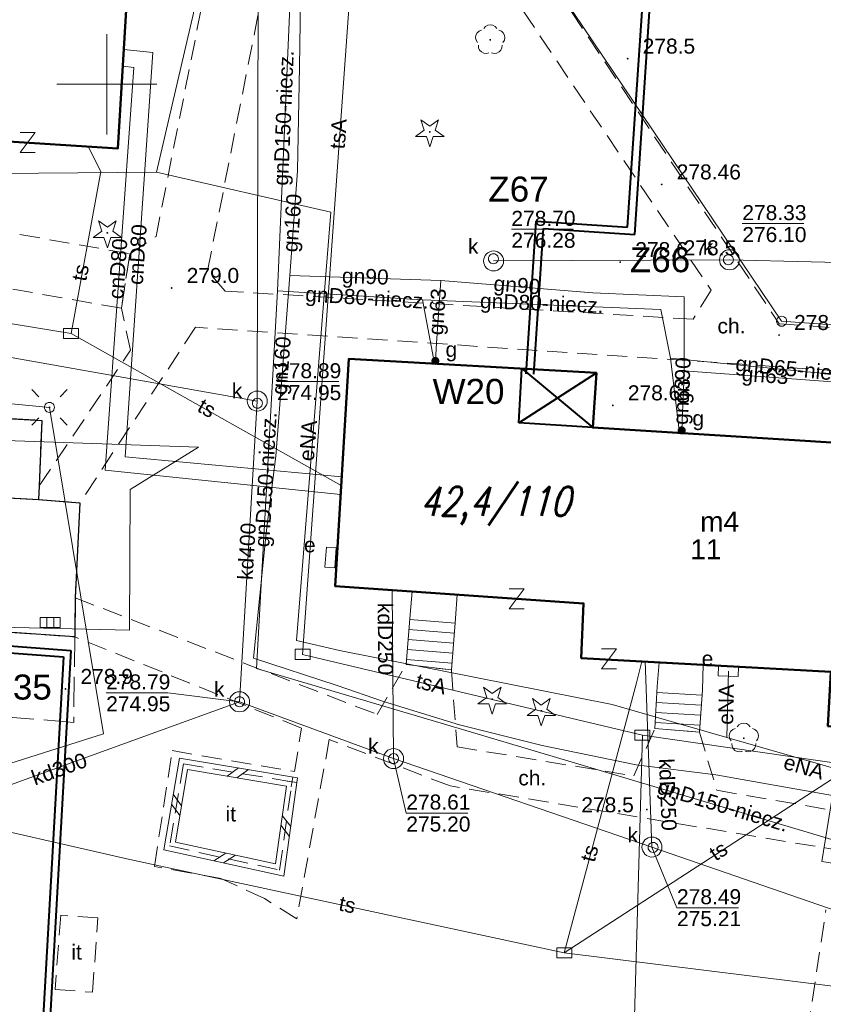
# Model space of a CAD drawing. Extents: x 0 to 6569664, y 0 to 5584502.
# Tile 38 of 64: x 6568546 to 6568586, y 5584004 to 5584053. Entities that reach past the tile are written whole.
import ezdxf
from ezdxf.enums import TextEntityAlignment as Align

# ---------------------------------------------------------------- set-up
doc = ezdxf.new("R2010")
doc.units = 0
doc.header["$PDSIZE"] = 0.75
for name, pattern in [('GAK', [3.5, 2, -0.7, 0.1, -0.7]), ('PRZER2-1', [1.5, 1, -0.5]), ('PRZER3-1', [2, 1.5, -0.5])]:
    doc.linetypes.add(name, pattern=pattern)
doc.layers.get('0').update_dxf_attribs({"linetype": 'CONTINUOUS'})
doc.layers.get('Defpoints').update_dxf_attribs({"linetype": 'CONTINUOUS'})
for name, color, linetype, lineweight in [('alarm', 51, 'CONTINUOUS', 50), ('EGBS', 7, 'CONTINUOUS', 18), ('EGBU', 7, 'CONTINUOUS', 50), ('EGBU_O', 7, 'CONTINUOUS', 50), ('EGDE', 7, 'CONTINUOUS', 18), ('EGPG', 7, 'CONTINUOUS', 18), ('GEPADR_O', 7, 'CONTINUOUS', 18), ('GEPPHC', 7, 'CONTINUOUS', 18), ('GUPPRZ_O', 7, 'CONTINUOUS', 18), ('OTDN', 7, 'CONTINUOUS', 18), ('OTKC', 7, 'CONTINUOUS', 18), ('OTKC_O', 7, 'CONTINUOUS', 18), ('OTKJ', 7, 'CONTINUOUS', 18), ('OTKK', 7, 'CONTINUOUS', 25), ('OTRN', 7, 'CONTINUOUS', 13), ('OTRN_O', 7, 'CONTINUOUS', 13), ('OTRS', 7, 'CONTINUOUS', 13), ('OTRS_O', 7, 'CONTINUOUS', 13), ('OTZI', 7, 'CONTINUOUS', 18), ('OTZI_O', 7, 'CONTINUOUS', 18), ('ramka sekcji', 7, 'CONTINUOUS', 18), ('siec', 7, 'GAK', 70), ('SUEO', 7, 'CONTINUOUS', 18), ('SUPK', 7, 'CONTINUOUS', 18), ('SUPW', 7, 'CONTINUOUS', 18), ('SUPW_O', 7, 'CONTINUOUS', 18)]:
    doc.layers.add(name, color=color, linetype=linetype, lineweight=lineweight)
for name, color, linetype, lineweight, true_color in [('OTZG', 7, 'CONTINUOUS', 18, 0x008000), ('OTZL', 7, 'CONTINUOUS', 18, 0x008000), ('SUCP', 7, 'CONTINUOUS', 18, 0xd200d2), ('SUCP_O', 7, 'CONTINUOUS', 18, 0xd200d2), ('SUEP', 1, 'CONTINUOUS', 18, 0xff0000), ('SUEP_O', 1, 'CONTINUOUS', 18, 0xff0000), ('SUES', 1, 'CONTINUOUS', 18, 0xff0000), ('SUES_O', 1, 'CONTINUOUS', 18, 0xff0000), ('SUGP', 7, 'CONTINUOUS', 18, 0xbfbf00), ('SUGP_O', 7, 'CONTINUOUS', 18, 0xbfbf00), ('SUGW', 7, 'CONTINUOUS', 18, 0xbfbf00), ('SUGW_O', 7, 'CONTINUOUS', 18, 0xbfbf00), ('SUKK', 7, 'CONTINUOUS', 18, 0x803300), ('SUKP', 7, 'CONTINUOUS', 18, 0x803300), ('SUKP_O', 7, 'CONTINUOUS', 18, 0x803300), ('SUTP', 7, 'CONTINUOUS', 18, 0xff9100), ('SUTP_O', 7, 'CONTINUOUS', 18, 0xff9100)]:
    doc.layers.add(name, color=color, linetype=linetype, lineweight=lineweight, true_color=true_color)
doc.styles.add('Arial', font='arial.ttf')
doc.styles.add('GEO-INFO', font='arial.ttf')
doc.styles.add('UZBROJENIE', font='SIMPLEX.shx', dxfattribs={"width": 0.8, "oblique": 15.00003, "height": 0.9})
doc.dimstyles.get("Standard").update_dxf_attribs({"dimtxt": 0.18, "dimasz": 0.18, "dimexe": 0.18, "dimexo": 0.0625, "dimgap": 0.09, "dimtad": 0, "dimtih": 1, "dimtoh": 1, "dimdec": 4, "dimzin": 0, "dimdsep": 46, "dimtxsty": 'Standard', "dimcen": 0.09, "dimadec": 0, "dimazin": 0, "dimtfac": 1, "dimtdec": 4, "dimtofl": 0, "dimtmove": 0, "dimatfit": 3, "dimfxl": 0, "dimtolj": 1, "dimtzin": 0, "dimarcsym": 0})

# ---------------------------------------------------------------- blocks, each defined once
blk = doc.blocks.new('D_GSPRDL1')
blk.add_hatch(color=0).paths.add_polyline_path([(0, -0.045), (0.013906, -0.042798), (0.02645, -0.036406), (0.036406, -0.02645), (0.042798, -0.013906), (0.045, 0), (0.042798, 0.013906), (0.036406, 0.02645), (0.02645, 0.036406), (0.013906, 0.042798), (0, 0.045), (-0.013906, 0.042798), (-0.02645, 0.036406), (-0.036406, 0.02645), (-0.042798, 0.013906), (-0.045, 0), (-0.042798, -0.013906), (-0.036406, -0.02645), (-0.02645, -0.036406), (-0.013906, -0.042798)])
at = {"color": 0}
for points in [[(-0.324277, 0.563333), (-0.240553, 0.662679), (-0.127956, 0.727494), (0, 0.75), (0.127956, 0.727494), (0.240553, 0.662679), (0.324277, 0.563333)], [(-0.635969, -0.134326), (-0.70458, -0.024001), (-0.731429, 0.103115), (-0.713292, 0.231763), (-0.652348, 0.346501), (-0.55591, 0.433559), (-0.435555, 0.482485)], [(0.435555, 0.482485), (0.55591, 0.433559), (0.652348, 0.346501), (0.713292, 0.231763), (0.731429, 0.103115), (0.70458, -0.024001), (0.635969, -0.134326)], [(-0.068773, -0.646351), (-0.194901, -0.677512), (-0.324092, -0.663766), (-0.440839, -0.606763), (-0.531129, -0.513345), (-0.584125, -0.394725), (-0.593465, -0.265141)], [(0.593465, -0.265141), (0.584125, -0.394725), (0.531129, -0.513345), (0.440839, -0.606763), (0.324092, -0.663766), (0.194901, -0.677512), (0.068773, -0.646351)]]:
    blk.add_lwpolyline(points, dxfattribs=at)
blk = doc.blocks.new('D_GSPRDI1')
blk.add_hatch(color=0).paths.add_polyline_path([(0, -0.045), (0.013906, -0.042798), (0.02645, -0.036406), (0.036406, -0.02645), (0.042798, -0.013906), (0.045, 0), (0.042798, 0.013906), (0.036406, 0.02645), (0.02645, 0.036406), (0.013906, 0.042798), (0, 0.045), (-0.013906, 0.042798), (-0.02645, 0.036406), (-0.036406, 0.02645), (-0.042798, 0.013906), (-0.045, 0), (-0.042798, -0.013906), (-0.036406, -0.02645), (-0.02645, -0.036406), (-0.013906, -0.042798)])
at = {"color": 0}
blk.add_lwpolyline([(0.272471, 0.088531), (0.713338, -0.231778), (0.168396, -0.231778), (0, -0.750048), (-0.168396, -0.231778), (-0.713338, -0.231778), (-0.272471, 0.088531), (-0.440867, 0.606801), (0, 0.286493), (0.440867, 0.606801)], close=True, dxfattribs=at)
blk = doc.blocks.new('D_GSPWPN1')
blk.add_hatch(color=0).paths.add_polyline_path([(-0.045, 0), (-0.043467, -0.011647), (-0.038971, -0.0225), (-0.03182, -0.03182), (-0.0225, -0.038971), (-0.011647, -0.043467), (0, -0.045), (0.011647, -0.043467), (0.0225, -0.038971), (0.03182, -0.03182), (0.038971, -0.0225), (0.043467, -0.011647), (0.045, 0), (0.043467, 0.011647), (0.038971, 0.0225), (0.03182, 0.03182), (0.0225, 0.038971), (0.011647, 0.043467), (0, 0.045), (-0.011647, 0.043467), (-0.0225, 0.038971), (-0.03182, 0.03182), (-0.038971, 0.0225), (-0.043467, 0.011647)])
blk = doc.blocks.new('D_GSPWPS1')
blk.add_hatch(color=0).paths.add_polyline_path([(-0.045, 0), (-0.043467, -0.011647), (-0.038971, -0.0225), (-0.03182, -0.03182), (-0.0225, -0.038971), (-0.011647, -0.043467), (0, -0.045), (0.011647, -0.043467), (0.0225, -0.038971), (0.03182, -0.03182), (0.038971, -0.0225), (0.043467, -0.011647), (0.045, 0), (0.043467, 0.011647), (0.038971, 0.0225), (0.03182, 0.03182), (0.0225, 0.038971), (0.011647, 0.043467), (0, 0.045), (-0.011647, 0.043467), (-0.0225, 0.038971), (-0.03182, 0.03182), (-0.038971, 0.0225), (-0.043467, 0.011647)])
blk = doc.blocks.new('D_GUPIKP1_3')
at = {"color": 0}
blk.add_lwpolyline([(0.375, -0.25), (-0.375, -0.25), (-0.375, 0.25), (0.375, 0.25)], close=True, dxfattribs=at)
blk = doc.blocks.new('D_GUPESE1')
at = {"color": 0}
blk.add_lwpolyline([(-0.5, -0.25), (-0.5, 0.25), (0.5, 0.25), (0.5, -0.25)], close=True, dxfattribs=at)
blk = doc.blocks.new('D_GUPIWZ1_1')
at = {"color": 0}
blk.add_lwpolyline([(0, 0.25), (0.064705, 0.241481), (0.125, 0.216506), (0.176777, 0.176777), (0.216506, 0.125), (0.241481, 0.064705), (0.25, 0), (0.241481, -0.064705), (0.216506, -0.125), (0.176777, -0.176777), (0.125, -0.216506), (0.064705, -0.241481), (0, -0.25), (-0.064705, -0.241481), (-0.125, -0.216506), (-0.176777, -0.176777), (-0.216506, -0.125), (-0.241481, -0.064705), (-0.25, 0), (-0.241481, 0.064705), (-0.216506, 0.125), (-0.176777, 0.176777), (-0.125, 0.216506), (-0.064705, 0.241481)], close=True, dxfattribs=at)
blk = doc.blocks.new('D_GUPKKS1')
at = {"color": 0}
blk.add_lwpolyline([(0.5, -0.25), (-0.5, -0.25), (-0.5, 0.25), (0.5, 0.25)], close=True, dxfattribs=at)
for points in [[(-0.175, -0.25), (-0.175, 0.25)], [(0.175, -0.25), (0.175, 0.25)]]:
    blk.add_lwpolyline(points, dxfattribs=at)
blk = doc.blocks.new('D_GUPGZA1')
blk.add_hatch(color=0).paths.add_polyline_path([(-0.2, 0), (-0.193185, -0.051764), (-0.173205, -0.1), (-0.141421, -0.141421), (-0.1, -0.173205), (-0.051764, -0.193185), (0, -0.2), (0.051764, -0.193185), (0.1, -0.173205), (0.141421, -0.141421), (0.173205, -0.1), (0.193185, -0.051764), (0.2, 0), (0.193185, 0.051764), (0.173205, 0.1), (0.141421, 0.141421), (0.1, 0.173205), (0.051764, 0.193185), (0, 0.2), (-0.051764, 0.193185), (-0.1, 0.173205), (-0.141421, 0.141421), (-0.173205, 0.1), (-0.193185, 0.051764)])
blk = doc.blocks.new('D_GEPPHC1')
at = {"color": 0}
blk.add_lwpolyline([(-0.375, 0.5), (0.375, 0.5), (-0.375, -0.5), (0.375, -0.5)], dxfattribs=at)
blk = doc.blocks.new('D_GEPPGD1_1')
at = {"color": 0}
blk.add_lwpolyline([(0, 0.25), (0.077254, 0.237764), (0.146946, 0.202254), (0.202254, 0.146946), (0.237764, 0.077254), (0.25, 0), (0.237764, -0.077254), (0.202254, -0.146946), (0.146946, -0.202254), (0.077254, -0.237764), (0, -0.25), (-0.077254, -0.237764), (-0.146946, -0.202254), (-0.202254, -0.146946), (-0.237764, -0.077254), (-0.25, 0), (-0.237764, 0.077254), (-0.202254, 0.146946), (-0.146946, 0.202254), (-0.077254, 0.237764)], close=True, dxfattribs=at)
blk = doc.blocks.new('D_ODTN_1')
at = {"color": 0}
for points in [[(-0.5, -0.25), (0, 0.25)], [(0, -0.25), (0.5, 0.25)]]:
    blk.add_lwpolyline(points, dxfattribs=at)
blk = doc.blocks.new('D_GSLDSO2')
at = {"color": 0}
blk.add_lwpolyline([(0, 0.25), (0, -0.25)], dxfattribs=at)
blk = doc.blocks.new('D_GUPELA2')
blk.add_hatch(color=0).paths.add_polyline_path([(-0.001087, 0.044987), (0.011881, 0.043403), (0.021281, 0.03965), (0.030065, 0.033482), (0.038133, 0.023893), (0.043117, 0.012881), (0.044986, 0.001113), (0.044323, -0.007777), (0.040557, -0.019497), (0.033417, -0.030138), (0.024849, -0.037517), (0.013788, -0.042836), (0.002013, -0.044955), (-0.00982, -0.043916), (-0.020466, -0.040077), (-0.029541, -0.033946), (-0.036867, -0.025804), (-0.04187, -0.01649), (-0.04461, -0.005909), (-0.044532, 0.006476), (-0.041285, 0.017903), (-0.034764, 0.028574), (-0.024479, 0.03776), (-0.013449, 0.042943)])
at = {"color": 0}
for points in [[(-0.883883, 0.883883), (-0.53033, 0.53033)], [(0.883883, 0.883883), (0.53033, 0.53033)], [(-0.883883, -0.883883), (-0.53033, -0.53033)], [(0.883883, -0.883883), (0.53033, -0.53033)]]:
    blk.add_lwpolyline(points, dxfattribs=at)
blk = doc.blocks.new('D_GUPELA1')
at = {"color": 0}
blk.add_lwpolyline([(0, 0.25), (0.064705, 0.241481), (0.125, 0.216506), (0.176777, 0.176777), (0.216506, 0.125), (0.241481, 0.064705), (0.25, 0), (0.241481, -0.064705), (0.216506, -0.125), (0.176777, -0.176777), (0.125, -0.216506), (0.064705, -0.241481), (0, -0.25), (-0.064705, -0.241481), (-0.125, -0.216506), (-0.176777, -0.176777), (-0.216506, -0.125), (-0.241481, -0.064705), (-0.25, 0), (-0.241481, 0.064705), (-0.216506, 0.125), (-0.176777, 0.176777), (-0.125, 0.216506), (-0.064705, 0.241481)], close=True, dxfattribs=at)
blk = doc.blocks.new('*D45')
at = {"layer": 'Defpoints', "color": 0}
for p in [(6568647.5, 5584150), (6568650, 5584150), (0, 0)]:
    blk.add_point(p, dxfattribs=at)
at = {"layer": 'ramka sekcji', "color": 0, "lineweight": -2}
blk.add_line((6568649.938, 5584150), (6568647.5, 5584150), dxfattribs=at)
at = {"layer": 'ramka sekcji', "color": 0, "insert": (6568644.106, 5584150), "char_height": 0.75, "attachment_point": 5, "style": 'GEO-INFO'}
blk.add_mtext('\\A1;5584150.0000', dxfattribs=at)
blk = doc.blocks.new('*D46')
at = {"layer": 'Defpoints', "color": 0}
for p in [(6568650, 5584152.5), (6568650, 5584150), (0, 0)]:
    blk.add_point(p, dxfattribs=at)
at = {"layer": 'ramka sekcji', "color": 0, "lineweight": -2}
blk.add_line((6568650, 5584150.062), (6568650, 5584152.5), dxfattribs=at)
at = {"layer": 'ramka sekcji', "color": 0, "insert": (6568650, 5584155.896), "char_height": 0.75, "attachment_point": 5, "rotation": 90, "style": 'GEO-INFO'}
blk.add_mtext('\\A1;6568650.0000', dxfattribs=at)

msp = doc.modelspace()

# ---------------------------------------------------------------- linework, layer by layer
at = {"layer": 'EGBS', "linetype": 'Continuous', "lineweight": 18, "elevation": 10.18}
for points in [[(6568567.21, 5584020.76), (6568564.95, 5584021.03), (6568565.15, 5584023.53), (6568565.25001, 5584024.6801), (6568567.48954, 5584024.52309), (6568567.41, 5584023.33)], [(6568579.59, 5584017.66), (6568577.37, 5584017.83), (6568577.49, 5584019.94), (6568577.57815, 5584021.13486), (6568579.77978, 5584021.01304), (6568579.74, 5584019.76)]]:
    msp.add_lwpolyline(points, close=True, dxfattribs=at)
for points in [[(6568565.12975, 5584023.27682), (6568567.39178, 5584023.09585)], [(6568565.08987, 5584022.77841), (6568567.35299, 5584022.59736)], [(6568565.05, 5584022.28), (6568567.31419, 5584022.09886)], [(6568565.01013, 5584021.78159), (6568567.2754, 5584021.60037)], [(6568564.97025, 5584021.28318), (6568567.23661, 5584021.10188)], [(6568577.47259, 5584019.63379), (6568579.72185, 5584019.50587)], [(6568577.4442, 5584019.1346), (6568579.68622, 5584019.00709)], [(6568577.4158, 5584018.6354), (6568579.65059, 5584018.50831)], [(6568577.38741, 5584018.13621), (6568579.61497, 5584018.00952)]]:
    msp.add_lwpolyline(points, dxfattribs=at)
at = {"layer": 'EGBU', "linetype": 'Continuous', "lineweight": 50, "elevation": 10.18}
for points in [[(6568538.88, 5584058.9), (6568551.23977, 5584058.15147), (6568550.55602, 5584046.80178), (6568538.05, 5584047.59), (6568538.18, 5584049.61), (6568537.82, 5584049.62), (6568537.84, 5584050.07), (6568513.95, 5584051.55), (6568514.1, 5584053.87), (6568513.74, 5584053.88), (6568513.76, 5584054.33), (6568489.68, 5584055.82), (6568490.4, 5584067.33), (6568514.76, 5584065.82), (6568514.59, 5584063.04), (6568539.04, 5584061.52)], [(6568586.16, 5584020.66), (6568573.69, 5584021.35), (6568573.81, 5584024.08), (6568561.4, 5584024.95), (6568562.09, 5584036.3), (6568574.45, 5584035.59), (6568574.27, 5584032.86), (6568586.73, 5584032.08), (6568586.55, 5584029.38), (6568598.99, 5584028.63), (6568598.38, 5584017.29), (6568586.01, 5584017.96)]]:
    msp.add_lwpolyline(points, close=True, dxfattribs=at)
at = {"layer": 'EGDE', "linetype": 'Continuous', "elevation": 10.22}
for points in [[(6568648.59375, 5584104.42383), (6568646.521, 5584059.38927), (6568644.22449, 5584009.45582), (6568609.00522, 5584036.3441), (6568583.6998, 5584038.16817), (6568558.47556, 5584075.58605), (6568538.06756, 5584076.86319), (6568491.15577, 5584079.0589), (6568441.65482, 5584081.9513), (6568391.77674, 5584086.94902), (6568374.92948, 5584088.19204), (6568375.19, 5584092.43), (6568377.65, 5584132.3), (6568371.2, 5584132.71), (6568369.87809, 5584134.81056), (6568369.45834, 5584137.11533), (6568375.25714, 5584238.8479), (6568377.54509, 5584242.89769), (6568381.25599, 5584245.17568), (6568384.82038, 5584245.63164)], [(6568594.31055, 5583939.47691), (6568591.06023, 5583939.65534), (6568585.12694, 5583937.54872), (6568482.90911, 5583944.55214), (6568370.44353, 5583952.88368), (6568294.32233, 5583957.98331), (6568295.92847, 5583986.21622), (6568307.93382, 5584034.73468), (6568319.9193, 5584083.24287), (6568320.72616, 5584086.59352), (6568329.45932, 5584084.84591), (6568374.48985, 5584081.95589), (6568374.92948, 5584088.19204), (6568391.77674, 5584086.94902), (6568441.65482, 5584081.9513), (6568491.15577, 5584079.0589), (6568538.06756, 5584076.86319), (6568558.47556, 5584075.58605), (6568583.6998, 5584038.16817), (6568609.00522, 5584036.3441), (6568644.22449, 5584009.45582)]]:
    msp.add_lwpolyline(points, dxfattribs=at)
at = {"layer": 'GUPPRZ_O', "linetype": 'Continuous', "lineweight": 13, "elevation": 10.8, "flags": 128}
for points in [[(6568581.73516, 5584043.04484), (6568584.81516, 5584043.04484)], [(6568570.20458, 5584042.75951), (6568573.28458, 5584042.75951)], [(6568558.50648, 5584035.15279), (6568561.58648, 5584035.15279)], [(6568556.63, 5584019.17), (6568553.05094, 5584019.61614), (6568549.97094, 5584019.61614)], [(6568564.32055, 5584016.33149), (6568564.95693, 5584013.61472), (6568568.03693, 5584013.61472)], [(6568577.22512, 5584011.91648), (6568578.47344, 5584008.89019), (6568581.55344, 5584008.89019)]]:
    msp.add_lwpolyline(points, dxfattribs=at)
at = {"layer": 'OTDN', "linetype": 'Continuous', "lineweight": 18, "elevation": 10.18}
for points in [[(6568559.53159, 5584015.37666), (6568553.62487, 5584016.35749), (6568552.85394, 5584011.77662), (6568558.83994, 5584010.46821)], [(6568558.96841, 5584014.96334), (6568554.03513, 5584015.78251), (6568553.42606, 5584012.16338), (6568558.42006, 5584011.07179)]]:
    msp.add_lwpolyline(points, close=True, dxfattribs=at)
at = {"layer": 'OTKC', "linetype": 'PRZER2-1', "lineweight": 18, "elevation": 10.18}
for points in [[(6568546.6, 5584029.27), (6568546.63, 5584029.95), (6568551.19, 5584036.72), (6568550.73, 5584038.82), (6568551.15, 5584041.54), (6568552.46, 5584042.4), (6568557.72, 5584068.87), (6568556.65, 5584069.97), (6568562.39, 5584069.85), (6568583.58, 5584038.04), (6568614.91, 5584035.84), (6568614.9, 5584033.77), (6568554.44, 5584037.87), (6568548.66, 5584029.11)], [(6568560.51, 5584068.42), (6568560.74, 5584068.59), (6568580.18, 5584039.72), (6568579.28, 5584038.27), (6568555.92, 5584039.67), (6568555.03, 5584040.68)], [(6568559.25, 5584015.17), (6568553.83, 5584016.07), (6568553.14, 5584011.97), (6568558.63, 5584010.77)]]:
    msp.add_lwpolyline(points, close=True, dxfattribs=at)
for points in [[(6568544.19, 5584042.76), (6568551.15, 5584041.54), (6568550.73, 5584038.82), (6568513.93, 5584045.27)], [(6568586.85, 5584011.71), (6568567.14, 5584014.97), (6568561.11, 5584017.29), (6568559.49, 5584008.34), (6568557.87, 5584009.34), (6568555.7, 5584010.35), (6568552.38, 5584010.95), (6568553.27, 5584016.73), (6568559.38, 5584015.69), (6568559.72, 5584017.86), (6568548.4, 5584022.41), (6568548.42, 5584024.36), (6568563.51, 5584018.53), (6568564.95, 5584021.03), (6568567.21, 5584020.76), (6568567.49, 5584016.92), (6568576.32, 5584015.47), (6568577.37, 5584017.83), (6568579.59, 5584017.66), (6568580.46, 5584014.75), (6568588.39, 5584013.38)], [(6568585, 5584002.72), (6568585.91, 5584008.79)]]:
    msp.add_lwpolyline(points, dxfattribs=at)
at = {"layer": 'OTKJ', "linetype": 'PRZER3-1', "lineweight": 18, "elevation": 10.18}
msp.add_lwpolyline([(6568512.96, 5584035.12), (6568546.76, 5584033.22), (6568546.63, 5584029.95), (6568546.6, 5584029.27), (6568516.85, 5584030.89), (6568515.51, 5584029.44), (6568512.67, 5584029.51)], close=True, dxfattribs=at)
msp.add_lwpolyline([(6568516.85, 5584030.89), (6568546.6, 5584029.27), (6568548.66, 5584029.11), (6568548.42, 5584024.36), (6568548.4, 5584022.41), (6568536.32, 5584023.24, 0.37722054)], format="xyb", dxfattribs=at)
msp.add_lwpolyline([(6568536.32, 5584023.24), (6568548.4, 5584022.41), (6568548.35, 5584018.14), (6568537.34, 5584019.03)], dxfattribs=at)
at = {"layer": 'OTKK', "linetype": 'Continuous', "lineweight": 25, "elevation": 10.18}
msp.add_lwpolyline([(6568512.67, 5584029.51), (6568512.96, 5584035.12), (6568546.76, 5584033.22), (6568546.63, 5584029.95), (6568546.6, 5584029.27)], dxfattribs=at)
msp.add_lwpolyline([(6568516.85, 5584030.89), (6568546.6, 5584029.27), (6568548.66, 5584029.11), (6568548.42, 5584024.36), (6568548.4, 5584022.41), (6568536.32, 5584023.24, 0.37722054)], format="xyb", dxfattribs=at)
at = {"layer": 'OTZI', "linetype": 'PRZER2-1', "lineweight": 18, "elevation": 10.1}
for points in [[(6568559.25, 5584015.17), (6568553.83, 5584016.07), (6568553.14, 5584011.97), (6568558.63, 5584010.77)], [(6568547.7, 5584008.51), (6568547.42, 5584004.8), (6568549.29, 5584004.67), (6568549.56, 5584008.39)]]:
    msp.add_lwpolyline(points, close=True, dxfattribs=at)
at = {"layer": 'ramka sekcji'}
for q in [(6568550, 5584052.5), (6568547.5, 5584050), (6568550, 5584047.5), (6568552.5, 5584050)]:
    msp.add_line((6568550, 5584050), q, dxfattribs=at)
at = {"layer": 'siec', "linetype": 'ByBlock', "lineweight": 40}
for p, q in [((6568576.00145, 5584042.86947), (6568576.95062, 5584056.76157)), ((6568576.36916, 5584042.50081), (6568577.31833, 5584057.09291)), ((6568570.93869, 5584035.54432), (6568571.43449, 5584043.16654)), ((6568571.43449, 5584043.16654), (6568576.00145, 5584042.86947)), ((6568571.32956, 5584035.53171), (6568571.80221, 5584042.79788)), ((6568571.80221, 5584042.79788), (6568576.36916, 5584042.50081)), ((6568570.5752, 5584033.10361), (6568570.7303, 5584035.80367)), ((6568570.5752, 5584033.10361), (6568574.45, 5584035.59)), ((6568570.7303, 5584035.80367), (6568574.27, 5584032.86)), ((6568574.27, 5584032.86), (6568570.5752, 5584033.10361)), ((6568482.06846, 5584026.79561), (6568548.20269, 5584021.73291)), ((6568481.69841, 5584026.47011), (6568547.83264, 5584021.4074)), ((6568547.83264, 5584021.4074), (6568545.14073, 5583973.84695)), ((6568548.20269, 5584021.73291), (6568545.51078, 5583974.17246))]:
    msp.add_line(p, q, dxfattribs=at)
at = {"layer": 'SUCP', "linetype": 'Continuous', "lineweight": 18, "elevation": 10.14}
for points in [[(6568561.73105, 5584030.39548), (6568550.91694, 5584031.4058), (6568552.29623, 5584051.58934), (6568550.85294, 5584051.73035)], [(6568550.80351, 5584050.90986), (6568551.35031, 5584050.83691), (6568549.9169, 5584030.73119), (6568561.67781, 5584029.51985)]]:
    msp.add_lwpolyline(points, dxfattribs=at)
at = {"layer": 'SUEP', "linetype": 'Continuous', "lineweight": 18, "elevation": 10.14}
for points in [[(6568569.31956, 5584095.50732), (6568560.18052, 5584094.99152), (6568556.83307, 5584092.68021), (6568554.39222, 5584063.02146), (6568554.33033, 5584053.54893), (6568552.48145, 5584045.61649)], [(6568530.88244, 5584045.42914), (6568552.48145, 5584045.61649)], [(6568580.96755, 5584017.38135), (6568575.23577, 5584019.03763), (6568561.63015, 5584021.72252), (6568559.47338, 5584022.23477), (6568561.18798, 5584043.60852), (6568552.48145, 5584045.61649)], [(6568536.64, 5583989.93), (6568537.83, 5584013.78), (6568549.84, 5584017.57), (6568547.14, 5584033.87), (6568537.37, 5584034.81), (6568524.43, 5584035.13), (6568514.18, 5584035.63), (6568502.69, 5584036.42), (6568489.55, 5584040.78)], [(6568524.13002, 5584031.60009), (6568528.57336, 5584032.78612), (6568554.58974, 5584031.87559), (6568551.16956, 5584029.77536), (6568551.13923, 5584022.74142), (6568534.64093, 5584023.13487), (6568534.45863, 5584019.29477), (6568533.75024, 5584002.55574), (6568532.4686, 5583989.49906)], [(6568581.04, 5584020.7), (6568580.96755, 5584017.38135)], [(6568580.96755, 5584017.38135), (6568589.24587, 5584014.99984), (6568603.30967, 5584013.46893), (6568602.23904, 5584004.59904)]]:
    msp.add_lwpolyline(points, dxfattribs=at)
at = {"layer": 'SUGP', "linetype": 'Continuous', "lineweight": 18, "elevation": 10.14}
for points in [[(6568560.47, 5584063.47), (6568560.02, 5584058.74), (6568559.69, 5584055.26), (6568559.62, 5584050.89), (6568559.53, 5584045.68), (6568559.14, 5584040.46), (6568558.44, 5584031.44), (6568557.96, 5584027.61), (6568557.32, 5584021.34), (6568561.5, 5584019.99), (6568563.82, 5584019.18), (6568567.61, 5584018.02), (6568571.75, 5584016.99), (6568576.44, 5584016.02), (6568580.42, 5584015.52), (6568586.24, 5584014.49), (6568585.71, 5584011.2), (6568594.3, 5584009.84), (6568602.49, 5584008.83), (6568602.72, 5584008.91)], [(6568559.27657, 5584056.94925), (6568558.53405, 5584039.68441)], [(6568559.14, 5584040.46), (6568566.68, 5584040.2)], [(6568566.68, 5584040.2), (6568566.47, 5584037.08)], [(6568566.68, 5584040.2), (6568574.28, 5584039.59), (6568578.84, 5584039.39), (6568578.84, 5584035.7)], [(6568558.53405, 5584039.68441), (6568557.48487, 5584020.83951), (6568567.6, 5584017.84), (6568593.9086, 5584009.99052), (6568602.39468, 5584009.15947)], [(6568558.53405, 5584039.68441), (6568565.77139, 5584039.23366), (6568577.67443, 5584038.75403), (6568578.14584, 5584036.31993)], [(6568565.77139, 5584039.23366), (6568566.36508, 5584036.05442)], [(6568566.47, 5584037.08), (6568566.41, 5584036.19)], [(6568578.14584, 5584036.31993), (6568578.60428, 5584032.58867)], [(6568578.14584, 5584036.31993), (6568590.79203, 5584035.05783), (6568590.79938, 5584029.12381)], [(6568578.84, 5584035.7), (6568578.8, 5584034.71)], [(6568578.84, 5584035.7), (6568586.9, 5584035.1), (6568591.66, 5584034.53), (6568591.98, 5584033.95), (6568591.89, 5584030.2)], [(6568578.8, 5584034.71), (6568578.75, 5584033.62)], [(6568578.75, 5584033.62), (6568578.71, 5584032.72)]]:
    msp.add_lwpolyline(points, dxfattribs=at)
at = {"layer": 'SUKP', "linetype": 'Continuous', "lineweight": 18, "elevation": 10.14}
for points in [[(6568557.51513, 5584034.18498), (6568557.60295, 5584075.02743), (6568559.01562, 5584095.81893)], [(6568569.31515, 5584041.17777), (6568581.0961, 5584041.23742), (6568593.32562, 5584040.92892), (6568594.36033, 5584047.55093)], [(6568475.92724, 5583997.47087), (6568477.46079, 5584025.21789), (6568478.122, 5584037.99462), (6568478.85475, 5584047.16751), (6568493.64703, 5584044.91271), (6568504.50909, 5584043.26259), (6568515.26399, 5584041.39106), (6568526.1644, 5584039.77518), (6568539.29717, 5584037.40052), (6568557.51513, 5584034.18498)], [(6568556.63, 5584019.17), (6568557.51513, 5584034.18498)], [(6568564.25501, 5584024.79519), (6568564.32055, 5584016.33149)], [(6568576.89101, 5584021.19988), (6568577.22512, 5584011.91648)], [(6568522.02611, 5583955.92197), (6568524.9995, 5583975.07169), (6568527.01957, 5583989.00874), (6568528.08816, 5583997.69315), (6568529.79679, 5584009.44603), (6568556.63, 5584019.17)], [(6568600.77637, 5583992.80962), (6568600.70849, 5584007.40765), (6568589.22266, 5584007.76752), (6568577.22512, 5584011.91648), (6568564.32055, 5584016.33149), (6568556.63, 5584019.17)]]:
    msp.add_lwpolyline(points, dxfattribs=at)
at = {"layer": 'SUPK', "linetype": 'Continuous', "lineweight": 18, "elevation": 10.14}
for points in [[(6568569.31515, 5584040.67777, -1), (6568569.31515, 5584041.67777, -1)], [(6568581.0961, 5584040.73742, -1), (6568581.0961, 5584041.73742, -1)], [(6568557.51513, 5584033.68498, -1), (6568557.51513, 5584034.68498, -1)], [(6568556.63, 5584018.67, -1), (6568556.63, 5584019.67, -1)], [(6568564.32055, 5584015.83149, -1), (6568564.32055, 5584016.83149, -1)], [(6568577.22512, 5584011.41648, -1), (6568577.22512, 5584012.41648, -1)]]:
    msp.add_lwpolyline(points, format="xyb", close=True, dxfattribs=at)
at = {"layer": 'SUTP', "linetype": 'Continuous', "lineweight": 18, "elevation": 10.14}
for points in [[(6568564.71312, 5584087.44734), (6568563.50282, 5584073.50067), (6568559.78238, 5584021.5387), (6568576.74575, 5584017.49696)], [(6568548.21798, 5584037.55993), (6568529.69768, 5584040.57953), (6568509.99578, 5584044.25895), (6568479.91197, 5584049.81175), (6568480.34103, 5584041.89766), (6568479.83245, 5584035.42361), (6568481.1932, 5584021.25504)], [(6568548.21798, 5584037.55993), (6568549.71093, 5584045.6408), (6568549.07489, 5584046.89513)], [(6568548.21798, 5584037.55993), (6568561.70507, 5584029.96814)], [(6568572.84344, 5584006.63784), (6568576.452, 5584020.11338), (6568576.71031, 5584021.18288)], [(6568522.49483, 5584020.20214), (6568544.68411, 5584012.78347), (6568551.1538, 5584011.29372), (6568572.84344, 5584006.63784), (6568605.56024, 5584002.57709)], [(6568576.74575, 5584017.49696), (6568575.34911, 5583968.35514), (6568516.6359, 5583971.36883)], [(6568572.84344, 5584006.63784), (6568588.32517, 5584016.6781), (6568589.56336, 5584017.76754)], [(6568576.74575, 5584017.49696), (6568606.01226, 5584013.28374)]]:
    msp.add_lwpolyline(points, dxfattribs=at)

# ---------------------------------------------------------------- block references
at = {"layer": 'EGPG', "linetype": 'Continuous', "lineweight": 18}
msp.add_blockref('D_GEPPGD1_1', (6568583.6998, 5584038.16817, 10.24), dxfattribs=at)
at = {"layer": 'GEPPHC', "linetype": 'Continuous', "lineweight": 18}
for p in [(6568546.04603, 5584047.09394, 10.24), (6568570.467, 5584024.30384, 10.24), (6568575.0841, 5584021.30688, 10.24)]:
    msp.add_blockref('D_GEPPHC1', p, dxfattribs=at)
at = {"layer": 'OTDN', "linetype": 'Continuous', "lineweight": 18}
for name, p, rotation in [('D_ODTN_1', (6568556.54, 5584015.62, 10.18), 170.5719661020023), ('D_ODTN_1', (6568556.54, 5584015.62, 10.18), 170.5719661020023), ('D_GSLDSO2', (6568559.25, 5584015.17, 10.18), 81.97931020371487), ('D_GSLDSO2', (6568559.25, 5584015.17, 10.18), 170.5719661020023), ('D_ODTN_1', (6568553.485, 5584014.02, 10.18), 260.4470558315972), ('D_ODTN_1', (6568553.485, 5584014.02, 10.18), 260.4470558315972), ('D_ODTN_1', (6568558.94, 5584012.97, 10.18), 81.97931020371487), ('D_ODTN_1', (6568558.94, 5584012.97, 10.18), 81.97931020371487), ('D_ODTN_1', (6568555.885, 5584011.37, 10.18), 347.670250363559), ('D_ODTN_1', (6568555.885, 5584011.37, 10.18), 347.670250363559)]:
    msp.add_blockref(name, p, dxfattribs=dict(at, rotation=rotation))
at = {"layer": 'OTRN', "linetype": 'Continuous', "lineweight": 13}
for p in [(6568576.01, 5584051.28, 10.08), (6568575.64, 5584041.12, 10.08), (6568578.06, 5584041.21, 10.08), (6568553.24, 5584039.83, 10.08), (6568583.57, 5584037.48, 10.08), (6568575.27, 5584033.97, 10.08), (6568547.94, 5584019.81, 10.08), (6568576.97, 5584013.79, 10.08)]:
    msp.add_blockref('D_GSPWPN1', p, dxfattribs=at)
at = {"layer": 'OTRS', "linetype": 'Continuous', "lineweight": 13}
msp.add_blockref('D_GSPWPS1', (6568577.71, 5584045, 10.08), dxfattribs=at)
at = {"layer": 'OTZG', "linetype": 'Continuous', "lineweight": 18}
for p in [(6568566.13, 5584047.62, 10.12), (6568550.03, 5584042.58, 10.12), (6568569.25, 5584019.3, 10.12), (6568571.7, 5584018.72, 10.12)]:
    msp.add_blockref('D_GSPRDI1', p, dxfattribs=at)
at = {"layer": 'OTZL', "linetype": 'Continuous', "lineweight": 18}
for p in [(6568569.15, 5584052.22, 10.12), (6568581.81, 5584017.35, 10.12)]:
    msp.add_blockref('D_GSPRDL1', p, dxfattribs=at)
at = {"layer": 'SUEO', "linetype": 'Continuous', "lineweight": 18}
for name, p in [('D_GUPELA2', (6568547.14, 5584033.87, 10.15)), ('D_GUPELA1', (6568547.14, 5584033.87, 10.16))]:
    msp.add_blockref(name, p, dxfattribs=at)
at = {"layer": 'SUES', "linetype": 'Continuous', "lineweight": 18}
for p, rotation in [((6568561.18, 5584026.38, 10.16), 86.0673403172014), ((6568581.04, 5584020.7, 10.16), 358.1063070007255)]:
    msp.add_blockref('D_GUPESE1', p, dxfattribs=dict(at, rotation=rotation))
at = {"layer": 'SUGW', "linetype": 'Continuous', "lineweight": 18}
for p in [(6568566.41, 5584036.19, 10.16), (6568578.71, 5584032.72, 10.16)]:
    msp.add_blockref('D_GUPGZA1', p, dxfattribs=at)
at = {"layer": 'SUKK', "linetype": 'Continuous', "lineweight": 18}
msp.add_blockref('D_GUPKKS1', (6568547.18, 5584023.13, 10.16), dxfattribs=at)
at = {"layer": 'SUPK', "linetype": 'Continuous', "lineweight": 18}
for p in [(6568548.21798, 5584037.55993, 10.16), (6568559.78238, 5584021.5387, 10.16), (6568576.74575, 5584017.49696, 10.16), (6568572.84344, 5584006.63784, 10.16)]:
    msp.add_blockref('D_GUPIKP1_3', p, dxfattribs=at)
at = {"layer": 'SUPW', "linetype": 'Continuous', "lineweight": 18}
for p in [(6568569.30924, 5584041.28761, 10.18), (6568581.04072, 5584041.2388, 10.18), (6568557.52135, 5584034.07516, 10.18), (6568556.63, 5584019.17, 10.18), (6568564.32055, 5584016.33149, 10.18), (6568577.27863, 5584011.89817, 10.18)]:
    msp.add_blockref('D_GUPIWZ1_1', p, dxfattribs=at)

# ---------------------------------------------------------------- texts
at = {"layer": 'alarm', "color": 0, "linetype": 'Continuous', "lineweight": 30, "style": 'GEO-INFO'}
for s, p in [('Z67', (6568570.55888, 5584044.76812, -9.52)), ('Z66', (6568577.62577, 5584041.24243, 0.66)), ('W20', (6568568.06409, 5584034.66659, -9.52)), ('Z35', (6568545.75114, 5584019.90609, 0.62))]:
    msp.add_text(s, height=1.25, dxfattribs=at).set_placement(p, align=Align.MIDDLE)
at = {"layer": 'alarm', "color": 0, "lineweight": 30, "style": 'UZBROJENIE', "oblique": 15.00003, "width": 0.8}
msp.add_text('42,4/110', height=1.44, dxfattribs=at).set_placement((6568565.64396, 5584028.45621))
at = {"layer": 'EGBU_O', "linetype": 'Continuous', "lineweight": 0, "style": 'Arial'}
msp.add_text('m4', height=1, dxfattribs=at).set_placement((6568580.60412, 5584027.66647, 10.8), align=Align.CENTER)
at = {"layer": 'GEPADR_O', "linetype": 'Continuous', "lineweight": 0, "style": 'Arial'}
msp.add_text('11', height=1, dxfattribs=at).set_placement((6568579.13946, 5584026.28357, 10.8))
at = {"layer": 'GUPPRZ_O', "linetype": 'Continuous', "lineweight": 0, "style": 'Arial'}
for s, p in [('278.33', (6568581.73516, 5584043.21734, 10.8)), ('278.70', (6568570.20458, 5584042.93201, 10.8)), ('276.28', (6568570.20458, 5584041.83701, 10.8)), ('276.10', (6568581.73516, 5584042.12234, 10.8)), ('278.89', (6568558.50648, 5584035.32529, 10.8)), ('274.95', (6568558.50648, 5584034.23029, 10.8)), ('278.79', (6568549.97094, 5584019.78864, 10.8)), ('274.95', (6568549.97094, 5584018.69364, 10.8)), ('278.61', (6568564.95693, 5584013.78722, 10.8)), ('275.20', (6568564.95693, 5584012.69222, 10.8)), ('278.49', (6568578.47344, 5584009.06269, 10.8)), ('275.21', (6568578.47344, 5584007.96769, 10.8))]:
    msp.add_text(s, height=0.75, dxfattribs=at).set_placement(p)
at = {"layer": 'OTKC_O', "linetype": 'Continuous', "lineweight": 0, "style": 'Arial'}
for p in [(6568581.19468, 5584037.56093, 10.8), (6568571.25068, 5584014.99541, 10.8)]:
    msp.add_text('ch.', height=0.75, dxfattribs=at).set_placement(p, align=Align.CENTER)
at = {"layer": 'OTRN_O', "linetype": 'Continuous', "lineweight": 0, "style": 'Arial'}
for s, p in [('278.5', (6568576.76, 5584051.53, 10.8)), ('278.6', (6568576.39, 5584041.37, 10.8)), ('278.5', (6568578.81, 5584041.46, 10.8)), ('279.0', (6568553.99, 5584040.08, 10.8)), ('278.4', (6568584.32, 5584037.73, 10.8)), ('278.6', (6568576.02, 5584034.22, 10.8)), ('278.9', (6568548.69, 5584020.06, 10.8)), ('278.5', (6568573.69607, 5584013.65206, 10.8))]:
    msp.add_text(s, height=0.75, dxfattribs=at).set_placement(p)
at = {"layer": 'OTRS_O', "linetype": 'Continuous', "lineweight": 0, "style": 'Arial'}
msp.add_text('278.46', height=0.75, dxfattribs=at).set_placement((6568578.46, 5584045.25, 10.8))
at = {"layer": 'OTZI_O', "linetype": 'Continuous', "lineweight": 0, "style": 'Arial'}
for p in [(6568556.195, 5584013.19629, 10.8), (6568548.49, 5584006.29885, 10.8)]:
    msp.add_text('it', height=0.75, dxfattribs=at).set_placement(p, align=Align.CENTER)
at = {"layer": 'SUCP_O', "linetype": 'Continuous', "lineweight": 0, "style": 'Arial'}
for rotation, p in [(86.090618, (6568551.89938, 5584041.47756, 10.8)), (85.922049, (6568550.92634, 5584040.76318, 10.8))]:
    msp.add_text('cnD80', height=0.75, rotation=rotation, dxfattribs=at).set_placement(p, align=Align.CENTER)
at = {"layer": 'SUEP_O', "linetype": 'Continuous', "lineweight": 0, "style": 'Arial'}
for rotation, p in [(85.413555, (6568560.41691, 5584032.17948, 10.8)), (88.749419, (6568581.29719, 5584019.03427, 10.8)), (343.882657, (6568584.71335, 5584015.55579, 10.8))]:
    msp.add_text('eNA', height=0.75, rotation=rotation, dxfattribs=at).set_placement(p, align=Align.CENTER)
at = {"layer": 'SUES_O', "linetype": 'Continuous', "lineweight": 0, "style": 'Arial'}
for p in [(6568560.43, 5584026.63, 10.8), (6568580.29, 5584020.95, 10.8)]:
    msp.add_text('e', height=0.75, dxfattribs=at).set_placement(p, align=Align.RIGHT)
at = {"layer": 'SUGP_O', "linetype": 'Continuous', "lineweight": 0, "style": 'Arial'}
for s, rotation, p in [('gnD150-niecz.', 87.537361, (6568559.19852, 5584048.30422, 10.8)), ('gn160', 85.727224, (6568559.62766, 5584043.04813, 10.8)), ('gn90', 358.025066, (6568562.89989, 5584040.0367, 10.8)), ('gn90', 355.411097, (6568570.45652, 5584039.60246, 10.8)), ('gnD80-niecz.', 356.436107, (6568562.9779, 5584038.97445, 10.8)), ('gn63', 86.149357, (6568566.86782, 5584038.62029, 10.8)), ('gnD80-niecz.', 357.692555, (6568571.71109, 5584038.70061, 10.8)), ('gn160', 85.562425, (6568559.0826, 5584035.92729, 10.8)), ('gn90', 87.686259, (6568579.11324, 5584035.19315, 10.8)), ('gnD65-niecz.', 354.300683, (6568584.43979, 5584035.39685, 10.8)), ('gn63', 355.742658, (6568582.84821, 5584035.10733, 10.8)), ('gn63', 87.3736, (6568579.06817, 5584034.15155, 10.8)), ('gnD150-niecz.', 86.813388, (6568558.30249, 5584030.24565, 10.8)), ('gnD150-niecz.', 343.386909, (6568580.67039, 5584013.63403, 10.8))]:
    msp.add_text(s, height=0.75, rotation=rotation, dxfattribs=at).set_placement(p, align=Align.CENTER)
at = {"layer": 'SUGW_O', "linetype": 'Continuous', "lineweight": 0, "style": 'Arial'}
for p in [(6568567.4989, 5584036.38956, 10.8), (6568579.82768, 5584032.95202, 10.8)]:
    msp.add_text('g', height=0.75, dxfattribs=at).set_placement(p, align=Align.RIGHT)
at = {"layer": 'SUKP_O', "linetype": 'Continuous', "lineweight": 0, "style": 'Arial'}
for s, rotation, p in [('kd400', 86.626296, (6568557.36554, 5584026.66022, 10.8)), ('kdD250', 270.443659, (6568563.54039, 5584022.3011, 10.8)), ('kd300', 19.9198, (6568547.75459, 5584015.4645, 10.8)), ('kdD250', 272.38622, (6568577.64047, 5584014.51935, 10.8))]:
    msp.add_text(s, height=0.75, rotation=rotation, dxfattribs=at).set_placement(p, align=Align.CENTER)
at = {"layer": 'SUPW_O', "linetype": 'Continuous', "lineweight": 0, "style": 'Arial'}
for p in [(6568568.55924, 5584041.53761, 10.8), (6568580.29072, 5584041.4888, 10.8), (6568556.77135, 5584034.32516, 10.8), (6568555.88, 5584019.42, 10.8), (6568563.57055, 5584016.58149, 10.8), (6568576.52863, 5584012.14817, 10.8)]:
    msp.add_text('k', height=0.75, dxfattribs=at).set_placement(p, align=Align.RIGHT)
at = {"layer": 'SUTP_O', "linetype": 'Continuous', "lineweight": 0, "style": 'Arial'}
for s, rotation, p in [('tsA', 85.904645, (6568561.93533, 5584047.49872, 10.8)), ('ts', 79.532625, (6568549.04614, 5584040.52829, 10.8)), ('ts', 330.625115, (6568554.81757, 5584033.50829, 10.8)), ('tsA', 346.598429, (6568566.11727, 5584019.70155, 10.8)), ('ts', 75.008718, (6568574.46026, 5584011.50868, 10.8)), ('ts', 32.964341, (6568580.74399, 5584011.41174, 10.8)), ('ts', 347.884772, (6568561.93702, 5584008.67884, 10.8))]:
    msp.add_text(s, height=0.75, rotation=rotation, dxfattribs=at).set_placement(p, align=Align.CENTER)

# ---------------------------------------------------------------- dimensions: what is measured, and where the dimension line sits
at = {"layer": 'ramka sekcji'}
for offset, dtype, picture, middle in [((0, 2.5), 1, '*D46', (6568650, 5584155.8956787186)), ((-2.5, 0), 0, '*D45', (6568644.1063676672, 5584150))]:
    dim = msp.add_ordinate_dim(feature_location=(6568650, 5584150), offset=offset, dtype=dtype, origin=(0, 0), dimstyle='Standard', override={"dimtxt": 0.75, "dimtxsty": 'GEO-INFO'}, dxfattribs=at)
    dim.commit()
    dim.dimension.update_dxf_attribs({"geometry": picture, "text_midpoint": middle})

doc.saveas('drawing.dxf')
